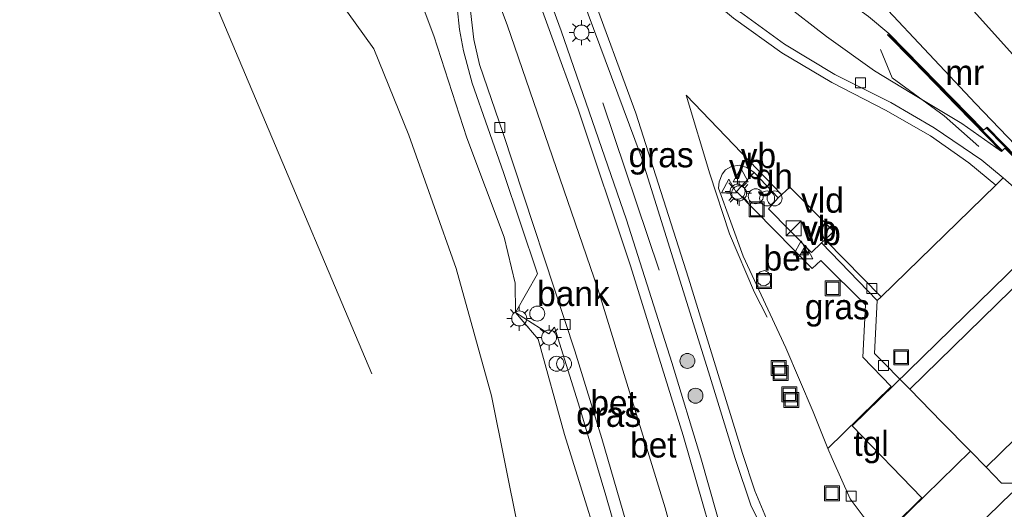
# Model space of a CAD drawing. Header units: millimetres. Extents: x 180000 to 190000, y 466229 to 468626.
# Tile 120 of 202: x 185497 to 185596, y 467592 to 467641. Entities that reach past the tile are written whole.
import ezdxf
from ezdxf.enums import TextEntityAlignment as Align

# ---------------------------------------------------------------- set-up
doc = ezdxf.new("R2010")
doc.units = ezdxf.units.MM
for name, color, linetype, lineweight in [('af-b5-muur', 8, 'muur', 18), ('af-bs-muur', 8, 'muur', 18), ('af-bs-rasterhekwerk', 8, 'hekwerk', 18), ('bp-b5-bos', 93, 'Continuous', 18), ('bp-b5-grasland', 93, 'Continuous', 18), ('bp-bs-bomenrij', 93, 'laanbep', 18), ('bp-bs-boom', 93, 'Continuous', 18), ('gw-bs-kruinlijn', 93, 'Continuous', 18), ('gw-bs-teenlijn', 93, 'Continuous', 18), ('mk-bs-streep 0.15', 8, 'Continuous', 18), ('og-b5-bebouwing', 173, 'Continuous', 18), ('og-bs-bebouwing', 173, 'Continuous', 18), ('og-bs-inrichtingselement', 253, 'Continuous', 18), ('og-bs-overig', 253, 'Continuous', 18), ('vh-b5-verh_soort', 8, 'Continuous', 18), ('wh-bs-kolk', 8, 'Continuous', 18), ('wm-bs-lichtmast', 8, 'Continuous', 18), ('wm-bs-verkeersbord', 8, 'Continuous', 18)]:
    doc.layers.add(name, color=color, linetype=linetype, lineweight=lineweight)
doc.styles.add('rtw_iso', font='iso-rtw.shx')
doc.linetypes.add('hekwerk', pattern='A,7,-1.5,[1,RTW.shx,S=0.75,R=0,X=0,Y=0],-1.5', length=10)
doc.linetypes.add('laanbep', pattern='A,20,-1,[4,RTW.shx,S=0.75,R=0,X=0,Y=0],-1', length=22)
doc.linetypes.add('muur', pattern='A,8,-1,[6,RTW.shx,S=0.75,R=90,X=0,Y=0],-1', length=10)

# ---------------------------------------------------------------- blocks, each defined once
blk = doc.blocks.new('kolk')
blk.add_lwpolyline([(-0.5, -0.5), (0.5, -0.5), (0.5, 0.5), (-0.5, 0.5)], close=True)
blk = doc.blocks.new('put')
for p, q in [((0.75, 0.75), (-0.75, 0.75)), ((-0.75, 0.75), (-0.75, -0.75)), ((0.75, -0.75), (0.75, 0.75)), ((-0.75, -0.75), (0.75, -0.75))]:
    blk.add_line(p, q)
blk.add_lwpolyline([(-0.625, 0.625), (0.625, 0.625), (0.625, -0.625), (-0.625, -0.625)], close=True)
blk = doc.blocks.new('verkeersbord')
for p, q in [((0, 0.75), (-0.75, -0.625)), ((0.75, -0.625), (0, 0.75)), ((-0.75, -0.625), (0.75, -0.625))]:
    blk.add_line(p, q)
blk = doc.blocks.new('dtbattr')
at = {"style": 'rtw_iso'}
blk.add_attdef('TAG', (0.591, 0.868), '', height=2.5, dxfattribs=at)
blk = doc.blocks.new('d33az_ACAD_1_FMEBLOCK47')
at = {"layer": 'bp-b5-grasland'}
for points in [[(-6.834, 11.543, 59.702), (0.735, 3.829, 59.701), (1.608, 4.657, 59.703), (6.078, 0.193, 59.702), (5.808, -5.049, 59.776), (8.648, -7.966, 59.794), (2.323, -14.174, 59.641), (0.828, -10.492, 59.64), (-1.911, -4.097, 59.653), (-6.168, 5.062, 59.545), (-8.648, 11.896, 59.525), (-8.554, 12.528, 59.525), (-8.267, 13.298, 59.525), (-7.925, 13.715, 59.525), (-7.324, 14.056, 59.525), (-6.563, 14.174, 59.525), (-5.8, 13.972, 59.525), (-5.076, 13.446, 59.525)], [(-4.39, 2.186, 59.91), (-3.946, 2.155, 59.911), (-3.615, 2.341, 59.912), (-3.402, 2.733, 59.914), (-3.451, 3.171, 59.915), (-3.688, 3.485, 59.916), (-4.043, 3.633, 59.909), (-4.469, 3.52, 59.916), (-4.767, 3.217, 59.91), (-4.848, 2.83, 59.91), (-4.699, 2.426, 59.908)]]:
    blk.add_polyline3d(points, close=True, dxfattribs=at)
blk = doc.blocks.new('dtbattr-r')
at = {"style": 'rtw_iso'}
blk.add_attdef('TAG', text='', height=2.5, dxfattribs=at).set_placement((0, 0), align=Align.MIDDLE_CENTER)
blk = doc.blocks.new('dtb')
blk.add_circle((0, 0), 0.75)
blk = doc.blocks.new('kast')
blk.add_line((-0.75, -0.75), (0.75, 0.75))
blk.add_lwpolyline([(-0.75, 0.75), (0.75, 0.75), (0.75, -0.75), (-0.75, -0.75)], close=True)
blk = doc.blocks.new('prullenbak')
for centre in [(-0.375, 0), (0.375, 0)]:
    blk.add_circle(centre, 0.75)
blk = doc.blocks.new('boom')
blk.add_hatch(color=256).paths.add_polyline_path([(-0.75, 0, 1), (0.75, 0, 1)])
blk.add_circle((0, 0), 0.75)
blk = doc.blocks.new('lantaarnpaal')
for p, q in [((0, 0.75), (0, 1.25)), ((-0.75, 0), (-1.25, 0)), ((-0.884, 0.884), (-0.53, 0.53)), ((0.53, 0.53), (0.884, 0.884)), ((0.75, 0), (1.25, 0)), ((-0.53, -0.53), (-0.884, -0.884)), ((0, -0.75), (0, -1.25)), ((0.53, -0.53), (0.884, -0.884))]:
    blk.add_line(p, q)
blk.add_circle((0, 0), 0.75)
blk = doc.blocks.new('d33az_ACAD_1_FMEBLOCK166')
at = {"layer": 'vh-b5-verh_soort'}
for points in [[(-2.839, 11.486, 59.582), (-1.275, 9.875, 59.692), (0.624, 9.883, 59.656), (1.062, 9.717, 59.645), (5.343, 5.354, 59.685), (6.35, 4.328, 59.695), (13.4, -2.855, 59.736), (5.545, -13.075, 59.639), (4.227, -12.629, 59.576), (1.42, -11.194, 59.661), (-0.258, -10.107, 59.661), (-3.948, -6.049, 59.686), (-2.617, -4.739, 59.703), (-6.775, -0.525, 59.674), (-9.966, 2.624, 59.734), (-11.203, 1.426, 59.733), (-11.49, 1.75, 59.746), (-13.4, 4.258, 59.721), (-4.403, 13.075, 59.589)], [(-0.267, 8.917, 59.876), (-7.486, 1.855, 59.894), (1.775, -7.538, 59.807), (4.106, -9.913, 59.807), (11.264, -2.925, 59.838), (8.883, -0.476, 59.838)]]:
    blk.add_polyline3d(points, close=True, dxfattribs=at)
blk = doc.blocks.new('dtbattr-l')
at = {"style": 'rtw_iso'}
blk.add_attdef('TAG', (0, 0), '', height=2.5, dxfattribs=at)

msp = doc.modelspace()

# ---------------------------------------------------------------- linework, layer by layer
at = {"layer": 'af-b5-muur'}
msp.add_polyline3d([(185587.395, 467635.907, 62.198), (185593.59, 467629.575, 61.903), (185593.963, 467629.857, 61.641), (185600.005, 467623.688, 61.625), (185620.831, 467602.425, 61.975), (185620.521, 467602.05, 61.975), (185621.523, 467601.042, 61.997), (185621.393, 467600.891, 60.021), (185620.394, 467601.893, 59.613), (185618.512, 467603.784, 59.558), (185618.882, 467604.129, 59.558), (185595.739, 467627.758, 59.769), (185595.403, 467627.436, 59.769), (185590.938, 467632, 59.824), (185586.484, 467636.553, 60.373), (185583.994, 467639.098, 60.846), (185584.137, 467639.237, 61.71)], close=True, dxfattribs=at)
at = {"layer": 'af-bs-muur'}
for points in [[(185595.431, 467627.559, 62.513), (185584.121, 467639.117, 62.46)], [(185620.742, 467602.399, 62.153), (185593.911, 467629.765, 62.154)]]:
    msp.add_polyline3d(points, dxfattribs=at)
at = {"layer": 'af-bs-rasterhekwerk'}
msp.add_polyline3d([(185532.367, 467605.159, 61.49), (185497.455, 467687.903, 62.599)], dxfattribs=at)
at = {"layer": 'bp-b5-bos'}
msp.add_polyline3d([(185495.473, 467694.848, 61.21), (185501.192, 467689.704, 62.367), (185507.355, 467680.891, 62.842), (185515.441, 467668.272, 62.949), (185519.299, 467660.884, 62.672), (185522.542, 467655.229, 62.514), (185525.569, 467649.224, 62.469), (185528.992, 467642.723, 62.047), (185532.588, 467637.692, 61.546), (185536.095, 467629.056, 61.343), (185540.803, 467615.718, 61.335), (185544.356, 467602.952, 61.578), (185547.01, 467589.675, 61.697)], dxfattribs=at)
at = {"layer": 'bp-b5-grasland'}
for points in [[(185596.377, 467624.098, 59.572), (185595.551, 467624.788, 59.576), (185593.432, 467626.558, 59.583), (185588.651, 467629.779, 59.58), (185584.306, 467632.33, 59.497), (185578.709, 467635.13, 59.368), (185573.694, 467638.175, 59.412), (185568.906, 467641.632, 59.395), (185565.278, 467644.832, 59.332), (185561.537, 467648.745, 59.369), (185559.017, 467651.7, 59.355), (185557.16, 467654.414, 59.294), (185555.258, 467657.656, 59.293), (185545.712, 467675.229, 59.243), (185540.654, 467683.856, 59.22), (185535.177, 467692.219, 59.2), (185532.222, 467696.254, 59.179), (185519.71, 467711.86, 58.947), (185504.01, 467731.316, 58.702), (185497.59, 467738.983, 58.598)], [(185495.157, 467719.701, 58.512), (185505.233, 467704.502, 58.682), (185516.015, 467686.747, 58.766), (185520.486, 467678.84, 58.942), (185530.437, 467657.88, 59.223), (185534.926, 467648.793, 59.229), (185538.566, 467639.007, 59.439), (185541.897, 467628.789, 59.733), (185545.625, 467618.857, 59.767), (185546.705, 467614.234, 59.817), (185546.763, 467611.305, 59.873), (185549.039, 467608.628, 59.855), (185551.669, 467599.075, 59.83), (185556.642, 467583.145, 59.907)], [(185547.01, 467589.675, 61.697), (185544.356, 467602.952, 61.578), (185540.803, 467615.718, 61.335), (185536.095, 467629.056, 61.343), (185532.588, 467637.692, 61.546), (185528.992, 467642.723, 62.047), (185525.569, 467649.224, 62.469), (185522.542, 467655.229, 62.514), (185519.299, 467660.884, 62.672), (185515.441, 467668.272, 62.949), (185507.355, 467680.891, 62.842), (185501.192, 467689.704, 62.367), (185495.473, 467694.848, 61.21)], [(185569.393, 467582.313, 59.972), (185565.299, 467596.744, 59.908), (185562.398, 467606.314, 59.898), (185557.864, 467620.567, 59.8), (185551.332, 467639.515, 59.697), (185547.879, 467648.901, 59.62), (185542.365, 467662.848, 59.43), (185540.321, 467667.413, 59.418), (185536.123, 467676.488, 59.262), (185537.085, 467677.185, 59.183), (185541.592, 467669.307, 59.172), (185547.358, 467657.458, 59.307), (185553.404, 467642.91, 59.328), (185559.324, 467626.923, 59.615), (185566.059, 467605.363, 59.694), (185568.733, 467596.688, 59.697), (185570.357, 467591.904, 59.708), (185572.706, 467587.214, 59.715)], [(185540.921, 467641.856, 59.539), (185541.145, 467639.654, 59.586), (185541.565, 467637.488, 59.656), (185542.404, 467634.252, 59.736), (185545.567, 467625.321, 59.77), (185548.971, 467615.192, 59.787), (185546.763, 467611.305, 59.873), (185546.705, 467614.234, 59.817), (185545.625, 467618.857, 59.767), (185541.897, 467628.789, 59.733), (185538.566, 467639.007, 59.439), (185534.926, 467648.793, 59.229)], [(185589.894, 467644.53, 59.391), (185600.126, 467633.118, 59.592)], [(185600.126, 467633.118, 59.592), (185589.894, 467644.53, 59.391)], [(185582.072, 467640.929, 61.109), (185584.137, 467639.237, 61.71), (185583.994, 467639.098, 60.846), (185586.484, 467636.553, 60.373), (185590.938, 467632, 59.824), (185595.403, 467627.436, 59.769), (185591.412, 467630.242, 59.699), (185586.428, 467633.242, 59.72), (185582.673, 467635.508, 59.567), (185577.874, 467638.928, 59.502), (185573.591, 467642.287, 59.391)], [(185573.591, 467642.287, 59.391), (185577.874, 467638.928, 59.502), (185582.673, 467635.508, 59.567), (185586.428, 467633.242, 59.72), (185591.412, 467630.242, 59.699), (185595.403, 467627.436, 59.769), (185595.739, 467627.758, 59.769)], [(185618.536, 467605.435, 61.95), (185592.804, 467632.231, 61.805), (185583.518, 467642.118, 61.218)], [(185583.518, 467642.118, 61.218), (185592.804, 467632.231, 61.805), (185618.536, 467605.435, 61.95)], [(185600.005, 467623.688, 61.625), (185593.963, 467629.857, 61.641), (185593.59, 467629.575, 61.903), (185587.395, 467635.907, 62.198), (185584.137, 467639.237, 61.71), (185582.072, 467640.929, 61.109)]]:
    msp.add_polyline3d(points, dxfattribs=at)
msp.add_polyline3d([(185546.763, 467611.305, 59.873), (185550.104, 467609.174, 59.851), (185550.663, 467609.82, 59.766), (185553.183, 467601.732, 59.811), (185555.794, 467592.979, 59.87), (185558.902, 467582.198, 59.921), (185556.308, 467580.996, 59.94), (185556.642, 467583.145, 59.907), (185551.669, 467599.075, 59.83), (185549.039, 467608.628, 59.855)], close=True, dxfattribs=at)
at = {"layer": 'bp-bs-bomenrij'}
for points in [[(185583.272, 467637.65, 60.211), (185584.453, 467634.796, 59.881), (185589.663, 467630.983, 59.789), (185593.119, 467627.933, 59.738)], [(185561.132, 467615.538, 59.849), (185555.49, 467632.307, 59.771)]]:
    msp.add_polyline3d(points, dxfattribs=at)
at = {"layer": 'gw-bs-kruinlijn'}
for points in [[(185532.588, 467637.692, 61.546), (185528.992, 467642.723, 62.047), (185525.569, 467649.224, 62.469), (185522.542, 467655.229, 62.514), (185519.299, 467660.884, 62.672), (185515.441, 467668.272, 62.949)], [(185622.025, 467601.826, 62.052), (185618.536, 467605.435, 61.95), (185592.804, 467632.231, 61.805), (185583.518, 467642.118, 61.218), (185574.201, 467652.064, 61.01)], [(185584.137, 467639.237, 61.71), (185582.072, 467640.929, 61.109), (185577.005, 467644.636, 61.013), (185570.619, 467651.071, 61.034)], [(185560.906, 467548.737, 60.675), (185558.423, 467554.668, 60.979), (185555.869, 467564.079, 61.666), (185552.379, 467571.146, 62.421), (185550.285, 467573.571, 62.526), (185549.076, 467575.316, 62.718), (185548.382, 467577.622, 62.852), (185547.832, 467581.777, 62.744), (185547.01, 467589.675, 61.697), (185544.356, 467602.952, 61.578), (185540.803, 467615.718, 61.335), (185536.095, 467629.056, 61.343), (185532.588, 467637.692, 61.546)]]:
    msp.add_polyline3d(points, dxfattribs=at)
at = {"layer": 'gw-bs-teenlijn'}
for points in [[(185625.744, 467607.567, 59.638), (185623.044, 467610.347, 59.637), (185609.97, 467623.358, 59.633), (185600.126, 467633.118, 59.592), (185589.894, 467644.53, 59.391), (185580.174, 467654.816, 59.243), (185569.924, 467665.598, 59.215), (185566.502, 467668.419, 59.174), (185563.129, 467670.407, 59.162), (185561.018, 467672.426, 59.182), (185559.395, 467674.315, 59.162), (185557.695, 467676.515, 59.166), (185554.319, 467681.402, 59.121)], [(185577.874, 467638.928, 59.502), (185573.591, 467642.287, 59.391), (185569.475, 467645.333, 59.362), (185566.373, 467648.186, 59.276), (185563.616, 467650.893, 59.248), (185560.972, 467654.157, 59.178), (185559.067, 467657.098, 59.182), (185556.901, 467660.815, 59.08), (185554.207, 467665.563, 59.084), (185551.698, 467669.598, 59.112)], [(185556.308, 467580.996, 59.94), (185556.642, 467583.145, 59.907), (185551.669, 467599.075, 59.83), (185549.039, 467608.628, 59.855), (185546.763, 467611.305, 59.873), (185546.705, 467614.234, 59.817), (185545.625, 467618.857, 59.767), (185541.897, 467628.789, 59.733), (185538.566, 467639.007, 59.439), (185534.926, 467648.793, 59.229)], [(185595.403, 467627.436, 59.769), (185591.412, 467630.242, 59.699), (185586.428, 467633.242, 59.72), (185582.673, 467635.508, 59.567), (185577.874, 467638.928, 59.502)]]:
    msp.add_polyline3d(points, dxfattribs=at)
at = {"layer": 'mk-bs-streep 0.15'}
for points in [[(185551.526, 467650.163, 59.415), (185547.645, 467658.888, 59.334), (185543.339, 467667.667, 59.241), (185539.363, 467674.91, 59.178), (185535.067, 467682.007, 59.088), (185530.09, 467689.309, 59.038), (185522.582, 467699.575, 58.925), (185527.206, 467691.399, 58.978), (185533.388, 467679.572, 59.149), (185537.951, 467670.24, 59.348), (185541.731, 467661.598, 59.488), (185547.49, 467646.903, 59.651), (185553.028, 467631.657, 59.774), (185558.256, 467615.989, 59.844), (185563.527, 467599, 59.935), (185568.095, 467583.096, 59.994), (185571.729, 467569.134, 60.062), (185574.747, 467556.364, 60.126), (185579.105, 467536.058, 60.21), (185579.18, 467535.68, 60.211)], [(185594.844, 467624.054, 59.623), (185592.135, 467626.275, 59.578), (185588.282, 467628.99, 59.577), (185583.803, 467631.569, 59.424), (185578.409, 467634.337, 59.37), (185573.428, 467637.3, 59.418), (185568.572, 467640.777, 59.402), (185564.775, 467643.994, 59.367), (185560.712, 467648.244, 59.423), (185558.959, 467650.223, 59.406), (185557.684, 467651.909, 59.376), (185557.111, 467652.878, 59.376)], [(185551.526, 467650.163, 59.415), (185554.15, 467643.919, 59.503), (185558.789, 467631.27, 59.659), (185564.069, 467614.755, 59.709), (185569.479, 467597.197, 59.689), (185570.704, 467593.46, 59.683), (185571.875, 467590.649, 59.683), (185573.415, 467587.912, 59.683)], [(185571.942, 467610.829, 59.644), (185570.685, 467613.311, 59.642), (185568.181, 467619.182, 59.624), (185566.203, 467625.193, 59.605), (185563.834, 467633.057, 59.561), (185573.356, 467623.138, 59.554)], [(185577.815, 467618.522, 59.531), (185583.339, 467612.877, 59.548)]]:
    msp.add_polyline3d(points, dxfattribs=at)
at = {"layer": 'og-b5-bebouwing'}
for points in [[(185618.09, 467609.43, 66.201), (185610.673, 467602.205, 66.209), (185610.293, 467602.61, 66.209), (185601.222, 467593.681, 66.209), (185608.171, 467586.523, 66.209), (185593.759, 467572.204, 66.209), (185594.056, 467571.869, 66.209), (185586.622, 467564.611, 66.209), (185573.124, 467578.586, 66.209), (185587.425, 467592.757, 66.215), (185580.437, 467599.962, 66.215), (185604.42, 467623.354, 66.263)], [(185607.953, 467581.42, 59.838), (185600.794, 467574.433, 59.807), (185598.464, 467576.808, 59.807), (185589.202, 467586.201, 59.894), (185596.421, 467593.263, 59.876), (185605.572, 467583.87, 59.838)]]:
    msp.add_polyline3d(points, close=True, dxfattribs=at)
at = {"layer": 'vh-b5-verh_soort'}
for points in [[(185566.585, 467573.958, 59.882), (185561.732, 467591.735, 59.882), (185554.992, 467613.679, 59.455), (185545.936, 467640.091, 59.4), (185540.807, 467653.738, 59.326), (185540.159, 467653.491, 59.365), (185539.036, 467656.125, 59.221), (185536.183, 467663.09, 59.162), (185535.837, 467663.839, 59.151), (185531.894, 467672.388, 59.025), (185526.64, 467682.635, 58.781), (185521.636, 467692.127, 58.715), (185516.163, 467701.662, 58.717), (185511.588, 467709.055, 58.647), (185503.377, 467720.647, 58.512), (185492.349, 467734.925, 58.383)], [(185572.706, 467587.214, 59.715), (185570.357, 467591.904, 59.708), (185568.733, 467596.688, 59.697), (185566.059, 467605.363, 59.694), (185559.324, 467626.923, 59.615), (185553.404, 467642.91, 59.328), (185547.358, 467657.458, 59.307), (185541.592, 467669.307, 59.172), (185537.085, 467677.185, 59.183), (185536.123, 467676.488, 59.262), (185540.321, 467667.413, 59.418), (185542.365, 467662.848, 59.43), (185547.879, 467648.901, 59.62), (185551.332, 467639.515, 59.697), (185557.864, 467620.567, 59.8), (185562.398, 467606.314, 59.898), (185565.299, 467596.744, 59.908), (185569.393, 467582.313, 59.972)], [(185558.902, 467582.198, 59.921), (185555.794, 467592.979, 59.87), (185553.183, 467601.732, 59.811), (185550.663, 467609.82, 59.766), (185550.104, 467609.174, 59.851), (185546.763, 467611.305, 59.873), (185548.971, 467615.192, 59.787), (185545.567, 467625.321, 59.77), (185542.404, 467634.252, 59.736), (185541.565, 467637.488, 59.656), (185541.145, 467639.654, 59.586), (185540.921, 467641.856, 59.539)], [(185542.25, 467641.505, 59.528), (185542.586, 467638.646, 59.528), (185543.168, 467636.143, 59.537), (185545.505, 467629.238, 59.555), (185552.677, 467607.469, 59.681), (185555.391, 467598.702, 59.706), (185558.401, 467588.346, 59.767)], [(185568.906, 467641.632, 59.395), (185573.694, 467638.175, 59.412), (185578.709, 467635.13, 59.368), (185584.306, 467632.33, 59.497), (185588.651, 467629.779, 59.58), (185593.432, 467626.558, 59.583), (185595.551, 467624.788, 59.576), (185594.844, 467624.054, 59.623), (185583.339, 467612.877, 59.548), (185582.967, 467612.517, 59.502), (185577.388, 467618.279, 59.556), (185578.619, 467619.419, 59.709), (185574.227, 467623.848, 59.698), (185573.04, 467622.769, 59.553), (185570.635, 467625.312, 59.525), (185569.91, 467625.838, 59.525), (185569.147, 467626.04, 59.525), (185568.386, 467625.922, 59.525), (185567.785, 467625.581, 59.525), (185567.443, 467625.164, 59.525), (185567.156, 467624.394, 59.525), (185567.062, 467623.762, 59.525), (185569.543, 467616.928, 59.545), (185573.799, 467607.769, 59.653), (185576.539, 467601.374, 59.64), (185578.033, 467597.692, 59.641), (185578.454, 467596.678, 59.694), (185580.257, 467592.631, 59.673), (185581.542, 467590.896, 59.698)]]:
    msp.add_polyline3d(points, dxfattribs=at)
for points in [[(185576.304, 467531.239, 59.95), (185573.049, 467526.214, 60.138), (185571.752, 467533.128, 60.1), (185568.891, 467547.204, 60.006), (185565.826, 467560.454, 59.952), (185563.278, 467570.316, 59.861), (185560.782, 467579.68, 59.785), (185558.401, 467588.346, 59.767), (185555.391, 467598.702, 59.706), (185552.677, 467607.469, 59.681), (185545.505, 467629.238, 59.555), (185543.168, 467636.143, 59.537), (185542.586, 467638.646, 59.528), (185542.25, 467641.505, 59.528), (185541.938, 467645.216, 59.417), (185541.363, 467648.826, 59.45), (185540.541, 467652.368, 59.439), (185540.159, 467653.491, 59.365), (185540.807, 467653.738, 59.326), (185545.936, 467640.091, 59.4), (185554.992, 467613.679, 59.455), (185561.732, 467591.735, 59.882), (185566.585, 467573.958, 59.882), (185570.744, 467557.15, 59.878)], [(185572.072, 467621.687, 59.553), (185576.389, 467617.326, 59.556), (185577.388, 467618.279, 59.556), (185582.967, 467612.517, 59.502), (185582.69, 467607.212, 59.627), (185586.222, 467603.637, 59.636), (185589.411, 467600.334, 59.603), (185592.285, 467597.42, 59.589), (185583.288, 467588.604, 59.721), (185581.542, 467590.896, 59.698), (185580.257, 467592.631, 59.673), (185578.454, 467596.678, 59.694), (185578.033, 467597.692, 59.641), (185584.359, 467603.9, 59.794), (185581.519, 467606.817, 59.776), (185581.788, 467612.059, 59.702), (185577.318, 467616.523, 59.703), (185576.445, 467615.695, 59.701), (185568.876, 467623.409, 59.702), (185570.635, 467625.312, 59.525), (185573.04, 467622.769, 59.553)], [(185600.654, 467620.192, 59.627), (185615.963, 467605.048, 59.627), (185616.05, 467603.856, 59.627), (185616.236, 467603.665, 59.63), (185615.64, 467603.1, 59.678), (185602.032, 467589.7, 59.685), (185597.751, 467594.063, 59.645), (185597.313, 467594.229, 59.656), (185595.413, 467594.221, 59.692), (185593.85, 467595.832, 59.582), (185605.428, 467607.123, 59.618), (185597.805, 467614.95, 59.657), (185586.222, 467603.637, 59.636), (185582.69, 467607.212, 59.627), (185582.967, 467612.517, 59.502), (185583.339, 467612.877, 59.548), (185594.844, 467624.054, 59.623), (185595.551, 467624.788, 59.576), (185596.377, 467624.098, 59.572)], [(185577.388, 467618.279, 59.556), (185576.389, 467617.326, 59.556), (185572.072, 467621.687, 59.553), (185573.04, 467622.769, 59.553), (185574.227, 467623.848, 59.698), (185578.619, 467619.419, 59.709)], [(185572.096, 467614.207, 59.912), (185571.764, 467614.021, 59.911), (185571.32, 467614.052, 59.91), (185571.011, 467614.292, 59.908), (185570.862, 467614.696, 59.91), (185570.943, 467615.083, 59.91), (185571.241, 467615.386, 59.916), (185571.668, 467615.499, 59.909), (185572.023, 467615.351, 59.916), (185572.259, 467615.037, 59.915), (185572.308, 467614.599, 59.914)], [(185605.428, 467607.123, 59.618), (185593.85, 467595.832, 59.582), (185592.285, 467597.42, 59.589), (185589.411, 467600.334, 59.603), (185586.222, 467603.637, 59.636), (185597.805, 467614.95, 59.657)]]:
    msp.add_polyline3d(points, close=True, dxfattribs=at)

# ---------------------------------------------------------------- block references
at = {"layer": 'af-bs-muur'}
ref = msp.add_blockref('dtbattr-l', (185589.776, 467633.338, 62.486), dxfattribs=at)
ref.add_attrib('TAG', 'mr', dxfattribs={"layer": '0', "height": 2.5, "style": 'rtw_iso'}).set_placement((185589.776, 467633.338, 62.486), align=Align.BOTTOM_LEFT)
at = {"layer": 'bp-b5-grasland'}
ref = msp.add_blockref('dtbattr-r', (185558.078, 467625.09, 59.707), dxfattribs=at)
ref.add_attrib('TAG', 'gras', dxfattribs={"layer": '0', "height": 2.5, "style": 'rtw_iso'}).set_placement((185558.078, 467625.09, 59.707), align=Align.BOTTOM_LEFT)
msp.add_blockref('d33az_ACAD_1_FMEBLOCK47', (185575.71, 467611.866), dxfattribs=at)
ref = msp.add_blockref('dtbattr-r', (185575.71, 467609.876, 59.614), dxfattribs=at)
ref.add_attrib('TAG', 'gras', dxfattribs={"layer": '0', "height": 2.5, "style": 'rtw_iso'}).set_placement((185575.71, 467609.876, 59.614), align=Align.BOTTOM_LEFT)
ref = msp.add_blockref('dtbattr-r', (185552.832, 467599.102, 59.862), dxfattribs=at)
ref.add_attrib('TAG', 'gras', dxfattribs={"layer": '0', "height": 2.5, "style": 'rtw_iso'}).set_placement((185552.832, 467599.102, 59.862), align=Align.BOTTOM_LEFT)
at = {"layer": 'bp-bs-boom'}
for p in [(185563.962, 467606.453, 59.884), (185564.771, 467602.976, 59.884)]:
    msp.add_blockref('boom', p, dxfattribs=at)
at = {"layer": 'og-bs-bebouwing'}
ref = msp.add_blockref('dtbattr', (185570.804, 467622.941, 59.973), dxfattribs=at)
ref.add_attrib('TAG', 'gh', dxfattribs={"layer": '0', "height": 2.5, "style": 'rtw_iso'}).set_placement((185570.804, 467622.941, 59.973), align=Align.BOTTOM_LEFT)
msp.add_blockref('dtb', (185570.804, 467622.941, 59.973), dxfattribs=at)
at = {"layer": 'og-bs-inrichtingselement'}
for name, p in [('prullenbak', (185572.316, 467622.732, 59.368)), ('put', (185570.9, 467621.623, 59.856)), ('kast', (185574.595, 467619.731, 59.35)), ('put', (185571.637, 467614.457, 59.735)), ('put', (185578.508, 467613.722, 59.954)), ('dtb', (185548.93, 467611.195, 59.866)), ('prullenbak', (185551.24, 467606.172, 59.793)), ('put', (185585.356, 467606.815, 59.618)), ('put', (185573.282, 467605.251, 59.737)), ('put', (185574.365, 467602.542, 59.728))]:
    msp.add_blockref(name, p, dxfattribs=at)
ref = msp.add_blockref('dtbattr', (185548.93, 467611.195, 59.866), dxfattribs=at)
ref.add_attrib('TAG', 'bank', dxfattribs={"layer": '0', "height": 2.5, "style": 'rtw_iso'}).set_placement((185548.93, 467611.195, 59.866), align=Align.BOTTOM_LEFT)
at = {"layer": 'og-bs-overig'}
for p in [(185573.094, 467605.742, 59.734), (185574.168, 467603.11, 59.733), (185578.437, 467593.206, 59.712)]:
    msp.add_blockref('put', p, dxfattribs=at)
at = {"layer": 'vh-b5-verh_soort'}
ref = msp.add_blockref('dtbattr-r', (185575.345, 467620.55, 59.604), dxfattribs=at)
ref.add_attrib('TAG', 'vld', dxfattribs={"layer": '0', "height": 2.5, "style": 'rtw_iso'}).set_placement((185575.345, 467620.55, 59.604), align=Align.BOTTOM_LEFT)
ref = msp.add_blockref('dtbattr-r', (185571.585, 467614.755, 59.912), dxfattribs=at)
ref.add_attrib('TAG', 'bet', dxfattribs={"layer": '0', "height": 2.5, "style": 'rtw_iso'}).set_placement((185571.585, 467614.755, 59.912), align=Align.BOTTOM_LEFT)
ref = msp.add_blockref('dtbattr-r', (185554.253, 467600.26, 59.9), dxfattribs=at)
ref.add_attrib('TAG', 'bet', dxfattribs={"layer": '0', "height": 2.5, "style": 'rtw_iso'}).set_placement((185554.253, 467600.26, 59.9), align=Align.BOTTOM_LEFT)
ref = msp.add_blockref('dtbattr-r', (185558.231, 467596.031, 59.691), dxfattribs=at)
ref.add_attrib('TAG', 'bet', dxfattribs={"layer": '0', "height": 2.5, "style": 'rtw_iso'}).set_placement((185558.231, 467596.031, 59.691), align=Align.BOTTOM_LEFT)
ref = msp.add_blockref('dtbattr-r', (185580.58, 467596.193, 59.643), dxfattribs=at)
ref.add_attrib('TAG', 'tgl', dxfattribs={"layer": '0', "height": 2.5, "style": 'rtw_iso'}).set_placement((185580.58, 467596.193, 59.643), align=Align.BOTTOM_LEFT)
msp.add_blockref('d33az_ACAD_1_FMEBLOCK166', (185596.688, 467584.346), dxfattribs=at)
at = {"layer": 'wh-bs-kolk'}
for p in [(185581.287, 467634.29, 59.436), (185545.172, 467629.821, 59.683), (185582.418, 467613.71, 59.482), (185551.725, 467610.094, 59.847), (185583.601, 467606.003, 59.741), (185580.366, 467592.91, 59.759)]:
    msp.add_blockref('kolk', p, dxfattribs=at)
at = {"layer": 'wm-bs-lichtmast'}
for p in [(185553.36, 467639.333, 59.498), (185568.979, 467623.403, 59.78), (185569.135, 467623.236, 59.696), (185547.125, 467610.706, 59.803), (185550.11, 467608.799, 59.81)]:
    msp.add_blockref('lantaarnpaal', p, dxfattribs=at)
at = {"layer": 'wm-bs-verkeersbord'}
ref = msp.add_blockref('dtbattr', (185569.304, 467625.018, 59.544), dxfattribs=at)
ref.add_attrib('TAG', 'vb', dxfattribs={"layer": '0', "height": 2.5, "style": 'rtw_iso'}).set_placement((185569.304, 467625.018, 59.544), align=Align.BOTTOM_LEFT)
ref = msp.add_blockref('dtbattr', (185568.118, 467623.92, 59.544), dxfattribs=at)
ref.add_attrib('TAG', 'vb', dxfattribs={"layer": '0', "height": 2.5, "style": 'rtw_iso'}).set_placement((185568.118, 467623.92, 59.544), align=Align.BOTTOM_LEFT)
for p in [(185569.304, 467625.018, 59.544), (185568.118, 467623.92, 59.544), (185575.337, 467617.718, 59.403), (185575.774, 467617.303, 59.403)]:
    msp.add_blockref('verkeersbord', p, dxfattribs=at)
ref = msp.add_blockref('dtbattr', (185575.337, 467617.718, 59.403), dxfattribs=at)
ref.add_attrib('TAG', 'vb', dxfattribs={"layer": '0', "height": 2.5, "style": 'rtw_iso'}).set_placement((185575.337, 467617.718, 59.403), align=Align.BOTTOM_LEFT)
ref = msp.add_blockref('dtbattr', (185575.774, 467617.303, 59.403), dxfattribs=at)
ref.add_attrib('TAG', 'vb', dxfattribs={"layer": '0', "height": 2.5, "style": 'rtw_iso'}).set_placement((185575.774, 467617.303, 59.403), align=Align.BOTTOM_LEFT)

doc.saveas('drawing.dxf')
